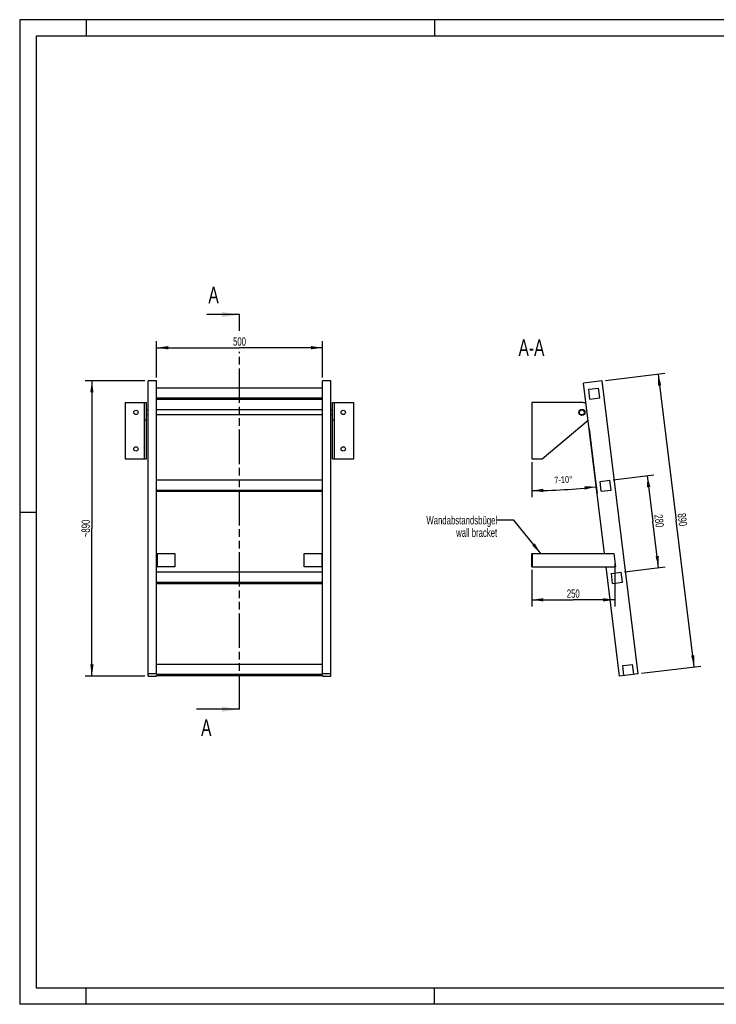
# Model space of a CAD drawing. Header units: millimetres. Extents: x 0 to 4200, y 0 to 2970.
# Tile 1 of 2: x 0 to 2100, y 0 to 2970. Entities that reach past the tile are written whole.
import ezdxf

# ---------------------------------------------------------------- set-up
doc = ezdxf.new("R2010")
doc.units = ezdxf.units.MM
doc.header["$LTSCALE"] = 231
doc.linetypes.add('PHANTOM', pattern=[0.8, 0.45, -0.05, 0.1, -0.05, 0.1, -0.05])
doc.layers.get('0').update_dxf_attribs({"linetype": 'CONTINUOUS'})
for name, color, linetype in [('005_AXIS', 7, 'CONTINUOUS'), ('050_DIMENSIONING', 7, 'CONTINUOUS'), ('053_NOTES', 7, 'CONTINUOUS'), ('HATCHING_BL0', 7, 'CONTINUOUS')]:
    doc.layers.add(name, color=color, linetype=linetype)
doc.styles.get("Standard").update_dxf_attribs({"font": 'txt', "width": 0.7})
doc.dimstyles.new('DIMSTYLE_1', dxfattribs={"dimtxt": 25, "dimasz": 35, "dimexe": 2, "dimexo": 1, "dimtad": 1, "dimdec": 1, "dimtxsty": 'Standard', "dimblk": '_FILLED', "dimblk1": '_FILLED', "dimblk2": '_FILLED', "dimcen": 0.09, "dimazin": 2, "dimtp": 0.8, "dimtm": 0.8, "dimtfac": 1, "dimtdec": 1, "dimtofl": 0, "dimtmove": 0, "dimatfit": 3, "dimldrblk": '_FILLED', "dimfxl": 1, "dimtolj": 1, "dimarcsym": 0})
doc.dimstyles.new('DIMSTYLE_2', dxfattribs={"dimtxt": 20, "dimasz": 35, "dimexe": 2, "dimexo": 1, "dimgap": 2, "dimtad": 1, "dimdec": 1, "dimtxsty": 'Standard', "dimblk": '_FILLED', "dimblk1": '_FILLED', "dimblk2": '_FILLED', "dimcen": 0.09, "dimazin": 2, "dimtp": 0.5, "dimtm": 0.5, "dimtfac": 1, "dimtdec": 1, "dimtofl": 0, "dimtmove": 0, "dimatfit": 3, "dimldrblk": '_FILLED', "dimfxl": 1, "dimtolj": 1, "dimarcsym": 0})
doc.dimstyles.new('DIMSTYLE_3', dxfattribs={"dimtxt": 25, "dimasz": 35, "dimexe": 2, "dimexo": 1, "dimtad": 1, "dimdec": 0, "dimtxsty": 'Standard', "dimblk": '_FILLED', "dimblk1": '_FILLED', "dimblk2": '_FILLED', "dimcen": 0.09, "dimazin": 2, "dimtp": 0.8, "dimtm": 0.8, "dimtfac": 1, "dimtdec": 0, "dimtofl": 0, "dimtmove": 0, "dimatfit": 3, "dimldrblk": '_FILLED', "dimfxl": 1, "dimtolj": 1, "dimarcsym": 0})
doc.dimstyles.new('DIMSTYLE_4', dxfattribs={"dimtxt": 25, "dimasz": 35, "dimexe": 2, "dimexo": 1, "dimtad": 1, "dimtxsty": 'Standard', "dimblk": '_FILLED', "dimblk1": '_FILLED', "dimblk2": '_FILLED', "dimcen": 0.09, "dimazin": 2, "dimtp": 0.5, "dimtm": 0.5, "dimtfac": 1, "dimtofl": 0, "dimtmove": 0, "dimatfit": 3, "dimldrblk": '_FILLED', "dimfxl": 1, "dimtolj": 1, "dimarcsym": 0})
doc.dimstyles.get("Standard").update_dxf_attribs({"dimtxt": 25, "dimasz": 35, "dimexe": 2, "dimexo": 1, "dimtad": 1, "dimtxsty": 'Standard', "dimblk": '_FILLED', "dimblk1": '_FILLED', "dimblk2": '_FILLED', "dimcen": 0.09, "dimazin": 2, "dimtol": 1, "dimtp": 0.01, "dimtm": 0.01, "dimtfac": 1, "dimtofl": 0, "dimtmove": 0, "dimatfit": 3, "dimldrblk": '_FILLED', "dimfxl": 1, "dimtolj": 1, "dimarcsym": 0})

# ---------------------------------------------------------------- blocks, each defined once
blk = doc.blocks.new('_FILLED')
at = {"color": 0, "linetype": 'ByBlock'}
blk.add_solid([(0, 0), (-1, 0.143), (-1, -0.143)], dxfattribs=at)
blk = doc.blocks.new('*D2')
at = {"layer": '050_DIMENSIONING', "color": 2, "linetype": 'Continuous', "transparency": 16777216}
for p, q in [((412.7, 1890.5), (412.7, 2000.5)), ((912.7, 1890.5), (912.7, 2000.5)), ((412.7, 1980.5), (662.7, 1980.5)), ((912.7, 1980.5), (662.7, 1980.5))]:
    blk.add_line(p, q, dxfattribs=at)
at = {"layer": '050_DIMENSIONING', "color": 2, "linetype": 'Continuous', "transparency": 16777216, "xscale": 35, "yscale": 35, "zscale": 35, "rotation": 180}
blk.add_blockref('_FILLED', (412.7, 1980.5), dxfattribs=at)
at = {"layer": '050_DIMENSIONING', "color": 2, "linetype": 'Continuous', "transparency": 16777216, "xscale": 35, "yscale": 35, "zscale": 35}
blk.add_blockref('_FILLED', (912.7, 1980.5), dxfattribs=at)
at = {"layer": '050_DIMENSIONING', "color": 2, "linetype": 'Continuous', "transparency": 16777216, "insert": (662.7, 2011.8), "char_height": 25, "width": 85.714, "attachment_point": 2, "line_spacing_factor": 0.9}
blk.add_mtext('500', dxfattribs=at)
blk = doc.blocks.new('*D3')
at = {"layer": '050_DIMENSIONING', "color": 2, "linetype": 'Continuous', "transparency": 16777216}
for p, q in [((1716.4, 1736.5), (1734.9, 1586.3)), ((1543.8, 1635.3), (1543.8, 1570.3)), ((1734.9, 1586.3), (1740.4, 1541.6)), ((1543.8, 1570.3), (1543.8, 1529.6))]:
    blk.add_line(p, q, dxfattribs=at)
for start, end in [(270, 273.5), (273.5, 277)]:
    blk.add_arc((1543.8, 3142.3), 1592.8, start, end, dxfattribs=at)
for points in [[(1578.8, 1554.9), (1543.8, 1549.6), (1578.9, 1545)], [(1703.7, 1552.6), (1737.9, 1561.4), (1702.6, 1562.5)]]:
    blk.add_solid(points, dxfattribs=at)
at = {"layer": '050_DIMENSIONING', "color": 2, "linetype": 'Continuous', "transparency": 16777216, "insert": (1638.6, 1592.5), "char_height": 20, "width": 105.714, "attachment_point": 2, "rotation": 3.5, "line_spacing_factor": 0.9}
blk.add_mtext('7-10\\fgdt;{\\W1.0;{\\fgdt;~}}', dxfattribs=at)
blk = doc.blocks.new('*D4')
at = {"layer": '050_DIMENSIONING', "color": 2, "linetype": 'Continuous', "transparency": 16777216}
for p, q in [((1766.1, 1881.7), (1944.8, 1903.7)), ((1924.9, 1901.2), (1979.2, 1459.6)), ((2033.4, 1017.9), (1979.2, 1459.6)), ((1874.6, 998.4), (2053.2, 1020.3))]:
    blk.add_line(p, q, dxfattribs=at)
at = {"layer": '050_DIMENSIONING', "color": 2, "linetype": 'Continuous', "transparency": 16777216, "xscale": 35, "yscale": 35, "zscale": 35}
for p, rotation in [((1924.9, 1901.2), 97), ((2033.4, 1017.9), 277.0000000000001)]:
    blk.add_blockref('_FILLED', p, dxfattribs=dict(at, rotation=rotation))
at = {"layer": '050_DIMENSIONING', "color": 2, "linetype": 'Continuous', "transparency": 16777216, "insert": (2010.2, 1463.4), "char_height": 25, "width": 88.393, "attachment_point": 2, "rotation": 277, "line_spacing_factor": 0.9}
blk.add_mtext('890', dxfattribs=at)
blk = doc.blocks.new('*D5')
at = {"layer": '050_DIMENSIONING', "color": 2, "linetype": 'Continuous', "transparency": 16777216}
for p, q in [((377.7, 1880.5), (197.7, 1880.5)), ((217.7, 1880.5), (217.7, 1435.4)), ((217.7, 990.2), (217.7, 1435.4)), ((377.7, 990.2), (197.7, 990.2))]:
    blk.add_line(p, q, dxfattribs=at)
at = {"layer": '050_DIMENSIONING', "color": 2, "linetype": 'Continuous', "transparency": 16777216, "xscale": 35, "yscale": 35, "zscale": 35}
for p, rotation in [((217.7, 1880.5), 90), ((217.7, 990.2), 270)]:
    blk.add_blockref('_FILLED', p, dxfattribs=dict(at, rotation=rotation))
at = {"layer": '050_DIMENSIONING', "color": 2, "linetype": 'Continuous', "transparency": 16777216, "insert": (186.4, 1435.4), "char_height": 25, "width": 117.857, "attachment_point": 2, "rotation": 90, "line_spacing_factor": 0.9}
blk.add_mtext('~890', dxfattribs=at)
blk = doc.blocks.new('*D6')
at = {"layer": '050_DIMENSIONING', "color": 2, "linetype": 'Continuous', "transparency": 16777216}
for p, q in [((1543.8, 1310.1), (1543.8, 1200.1)), ((1793.8, 1330.1), (1793.8, 1200.1)), ((1543.8, 1220.1), (1668.8, 1220.1)), ((1793.8, 1220.1), (1668.8, 1220.1))]:
    blk.add_line(p, q, dxfattribs=at)
at = {"layer": '050_DIMENSIONING', "color": 2, "linetype": 'Continuous', "transparency": 16777216, "xscale": 35, "yscale": 35, "zscale": 35, "rotation": 180}
blk.add_blockref('_FILLED', (1543.8, 1220.1), dxfattribs=at)
at = {"layer": '050_DIMENSIONING', "color": 2, "linetype": 'Continuous', "transparency": 16777216, "xscale": 35, "yscale": 35, "zscale": 35}
blk.add_blockref('_FILLED', (1793.8, 1220.1), dxfattribs=at)
at = {"layer": '050_DIMENSIONING', "color": 2, "linetype": 'Continuous', "transparency": 16777216, "insert": (1668.8, 1251.3), "char_height": 25, "width": 111.964, "attachment_point": 2, "line_spacing_factor": 0.9}
blk.add_mtext('250 \\P ', dxfattribs=at)
blk = doc.blocks.new('*D7')
at = {"layer": '050_DIMENSIONING', "color": 2, "linetype": 'Continuous', "transparency": 16777216}
for p, q in [((1789.3, 1582.3), (1911.9, 1597.4)), ((1892, 1595), (1909.1, 1456)), ((1926.1, 1317), (1909.1, 1456)), ((1823.4, 1304.4), (1946, 1319.5))]:
    blk.add_line(p, q, dxfattribs=at)
at = {"layer": '050_DIMENSIONING', "color": 2, "linetype": 'Continuous', "transparency": 16777216, "xscale": 35, "yscale": 35, "zscale": 35}
for p, rotation in [((1892, 1595), 97), ((1926.1, 1317), 277.0000000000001)]:
    blk.add_blockref('_FILLED', p, dxfattribs=dict(at, rotation=rotation))
at = {"layer": '050_DIMENSIONING', "color": 2, "linetype": 'Continuous', "transparency": 16777216, "insert": (1940.1, 1459.8), "char_height": 25, "width": 88.393, "attachment_point": 2, "rotation": 277, "line_spacing_factor": 0.9}
blk.add_mtext('280', dxfattribs=at)
blk = doc.blocks.new('XSEC_FILLED')
at = {"color": 0, "linetype": 'ByBlock'}
blk.add_solid([(0, 0), (-1, 0.143), (-1, -0.143)], dxfattribs=at)
blk = doc.blocks.new('HATCHING_BL0', base_point=(597.8, 1487))
at = {"layer": 'HATCHING_BL0', "color": 7, "linetype": 'PHANTOM'}
for p, q in [((662.7, 2031.7), (662.7, 2080.5)), ((662.7, 890.2), (662.7, 1967.8))]:
    blk.add_line(p, q, dxfattribs=at)
at = {"layer": 'HATCHING_BL0', "color": 7, "linetype": 'Continuous', "char_height": 50, "width": 64.286, "attachment_point": 1, "line_spacing_factor": 0.9}
for insert in [(568.8, 2164.7), (546.8, 859.4)]:
    blk.add_mtext('A', dxfattribs=dict(at, insert=insert))
at = {"layer": 'HATCHING_BL0', "color": 7, "linetype": 'Continuous'}
for points in [[(662.7, 2080.5), (564.2, 2080.5)], [(662.7, 890.2), (532.9, 890.2)]]:
    blk.add_leader(points, dimstyle='Standard', override={"dimasz": 52.5, "dimtad": 0, "dimldrblk": 'XSEC_FILLED'}, dxfattribs=at)

msp = doc.modelspace()

# ---------------------------------------------------------------- hatches: boundary and pattern name
at = {"linetype": 'Continuous'}
h = msp.add_hatch(dxfattribs=at)
h.set_pattern_fill('ANSI31', color=2, angle=90, style=0, pattern_type=2)
h.set_pattern_definition([(135, (1543.83, 1730.34), (-239.88, -239.88), [])])
edge = h.paths.add_edge_path()
edge.add_line((1851.253, 995.518), (1821.477, 991.862))
edge.add_line((1821.477, 991.862), (1817.821, 1021.639))
edge.add_line((1817.821, 1021.639), (1847.597, 1025.295))
edge.add_line((1851.253, 995.518), (1847.597, 1025.295))
edge = h.paths.add_edge_path()
edge.add_line((1719.107, 1825.601), (1715.451, 1855.377))
edge.add_line((1715.451, 1855.377), (1745.227, 1859.033))
edge.add_line((1748.883, 1829.257), (1745.227, 1859.033))
edge.add_line((1719.107, 1825.601), (1748.883, 1829.257))
edge = h.paths.add_edge_path()
edge.add_line((1753.23, 1547.688), (1749.574, 1577.464))
edge.add_line((1749.574, 1577.464), (1779.35, 1581.12))
edge.add_line((1783.006, 1551.344), (1779.35, 1581.12))
edge.add_line((1753.23, 1547.688), (1783.006, 1551.344))
edge = h.paths.add_edge_path()
edge.add_line((1787.353, 1269.775), (1783.697, 1299.551))
edge.add_line((1783.697, 1299.551), (1813.474, 1303.208))
edge.add_line((1817.13, 1273.431), (1813.474, 1303.208))
edge.add_line((1787.353, 1269.775), (1817.13, 1273.431))
edge = h.paths.add_edge_path()
edge.add_arc((1694.832, 1785.343), 7.5, 0, 180)
edge.add_arc((1694.832, 1785.343), 7.5, -180, 0)

# ---------------------------------------------------------------- linework, layer by layer
at = {"color": 3, "linetype": 'Continuous'}
for p, q in [((0, 2970), (0, 0)), ((4200, 2970), (0, 2970)), ((200, 2970), (200, 2920)), ((1250, 2970), (1250, 2920)), ((0, 1485), (50, 1485)), ((200, 0), (200, 50)), ((1250, 0), (1250, 50)), ((4200, 0), (0, 0))]:
    msp.add_line(p, q, dxfattribs=at)
at = {"color": 5, "linetype": 'Continuous'}
for p, q in [((50, 2920), (50, 50)), ((4150, 2920), (50, 2920)), ((50, 50), (4150, 50))]:
    msp.add_line(p, q, dxfattribs=at)
at = {"color": 7, "linetype": 'Continuous'}
for p, q in [((387.7, 990.217), (387.7, 1880.53)), ((412.7, 1880.53), (387.7, 1880.53)), ((412.7, 995.518), (412.7, 1880.53)), ((912.7, 995.518), (912.7, 1880.53)), ((937.7, 1880.53), (912.7, 1880.53)), ((937.7, 990.217), (937.7, 1880.53)), ((1756.189, 1880.53), (1699.614, 1873.583)), ((1864.653, 997.163), (1756.189, 1880.53)), ((912.7, 1859.033), (412.7, 1859.033)), ((1715.451, 1855.377), (1745.227, 1859.033)), ((1719.107, 1825.601), (1715.451, 1855.377)), ((1748.883, 1829.257), (1745.227, 1859.033)), ((317.7, 1815.343), (382.7, 1815.343)), ((376.7, 1645.343), (376.7, 1815.343)), ((382.7, 1645.343), (382.7, 1815.343)), ((412.7, 1829.257), (912.7, 1829.257)), ((412.7, 1825.601), (912.7, 1825.601)), ((942.7, 1645.343), (942.7, 1815.343)), ((942.7, 1815.343), (1007.7, 1815.343)), ((948.7, 1645.343), (948.7, 1815.343)), ((1694.832, 1815.343), (1543.832, 1815.343)), ((1719.107, 1825.601), (1748.883, 1829.257)), ((1575.449, 1645.343), (1713.349, 1761.715)), ((317.7, 1645.343), (382.7, 1645.343)), ((942.7, 1645.343), (1007.7, 1645.343)), ((1543.832, 1645.343), (1575.449, 1645.343)), ((912.7, 1581.12), (412.7, 1581.12)), ((1749.574, 1577.464), (1779.35, 1581.12)), ((1753.23, 1547.688), (1749.574, 1577.464)), ((1783.006, 1551.344), (1779.35, 1581.12)), ((412.7, 1551.344), (912.7, 1551.344)), ((412.7, 1547.688), (912.7, 1547.688)), ((1753.23, 1547.688), (1783.006, 1551.344)), ((414.7, 1360.095), (467.7, 1360.095)), ((467.7, 1360.095), (467.7, 1320.095)), ((857.7, 1360.095), (910.7, 1360.095)), ((857.7, 1320.095), (857.7, 1360.095)), ((1543.832, 1320.095), (1543.832, 1360.095)), ((1543.832, 1360.095), (1791.376, 1360.095)), ((1545.832, 1320.095), (1545.832, 1360.095)), ((467.7, 1320.095), (414.7, 1320.095)), ((910.7, 1320.095), (857.7, 1320.095)), ((1543.832, 1320.095), (1796.288, 1320.095)), ((912.7, 1303.208), (412.7, 1303.208)), ((1783.697, 1299.551), (1813.474, 1303.208)), ((1787.353, 1269.775), (1783.697, 1299.551)), ((1817.13, 1273.431), (1813.474, 1303.208)), ((412.7, 1273.431), (912.7, 1273.431)), ((412.7, 1269.775), (912.7, 1269.775)), ((1787.353, 1269.775), (1817.13, 1273.431)), ((912.7, 1025.295), (412.7, 1025.295)), ((1817.821, 1021.639), (1847.597, 1025.295)), ((1821.477, 991.862), (1817.821, 1021.639)), ((1851.253, 995.518), (1847.597, 1025.295)), ((412.7, 997.163), (387.7, 997.163)), ((387.7, 990.217), (412.7, 990.217)), ((412.7, 995.518), (912.7, 995.518)), ((412.7, 991.862), (912.7, 991.862)), ((412.7, 990.217), (412.7, 991.862)), ((937.7, 997.163), (912.7, 997.163)), ((912.7, 991.862), (912.7, 990.217)), ((912.7, 990.217), (937.7, 990.217)), ((1864.653, 997.163), (1808.077, 990.217))]:
    msp.add_line(p, q, dxfattribs=at)
at = {"color": 9, "linetype": 'Continuous'}
for p, q in [((382.7, 1762.415), (376.7, 1762.415)), ((948.7, 1762.415), (942.7, 1762.415))]:
    msp.add_line(p, q, dxfattribs=at)
at = {"color": 7, "linetype": 'Continuous'}
msp.add_circle((1694.832, 1785.343), 7.5, dxfattribs=at)
msp.add_arc((1694.832, 1785.343), 30, 65.885173, 90, dxfattribs=at)
at = {"layer": '005_AXIS', "color": 7, "linetype": 'Continuous'}
for p, q in [((1762.662, 1360.095), (1699.614, 1873.583)), ((317.7, 1815.343), (317.7, 1645.343)), ((1007.7, 1645.343), (1007.7, 1815.343)), ((1543.832, 1815.343), (1543.832, 1645.343)), ((387.7, 1792.843), (382.7, 1792.843)), ((912.7, 1792.843), (412.7, 1792.843)), ((942.7, 1792.843), (937.7, 1792.843)), ((387.7, 1777.843), (382.7, 1777.843)), ((912.7, 1777.843), (412.7, 1777.843)), ((942.7, 1777.843), (937.7, 1777.843)), ((412.7, 1360.095), (414.7, 1360.095)), ((414.7, 1360.095), (414.7, 1320.095)), ((912.7, 1360.095), (910.7, 1360.095)), ((910.7, 1360.095), (910.7, 1320.095)), ((1791.376, 1360.095), (1796.288, 1320.095)), ((412.7, 1320.095), (414.7, 1320.095)), ((912.7, 1320.095), (910.7, 1320.095)), ((1808.077, 990.217), (1767.574, 1320.095))]:
    msp.add_line(p, q, dxfattribs=at)
for centre, radius in [((350.2, 1785.343), 6.5), ((975.2, 1785.343), 6.5), ((1694.832, 1785.343), 9.25), ((350.2, 1675.343), 6.5), ((975.2, 1675.343), 6.5)]:
    msp.add_circle(centre, radius, dxfattribs=at)

# ---------------------------------------------------------------- block references
at = {"layer": 'HATCHING_BL0'}
msp.add_blockref('HATCHING_BL0', (597.821, 1487.046), dxfattribs=at)

# ---------------------------------------------------------------- texts
at = {"layer": '053_NOTES', "color": 2, "linetype": 'Continuous', "attachment_point": 3, "line_spacing_factor": 0.9}
for s, insert, char_height, width in [('A-A', (1581.848, 2005.53), 50, 196.42857), ('Wandabstandsbügel\\Pwall bracket', (1439.376, 1472.595), 25, 472.67857)]:
    msp.add_mtext(s, dxfattribs=dict(at, insert=insert, char_height=char_height, width=width))

# ---------------------------------------------------------------- dimensions: what is measured, and where the dimension line sits
at = {"layer": '050_DIMENSIONING', "color": 2, "linetype": 'Continuous'}
dim = msp.add_linear_dim(base=(912.7, 1980.53), p1=(412.7, 1889.53), p2=(912.7, 1889.53), dimstyle='DIMSTYLE_1', dxfattribs=at)
dim.commit()
dim.dimension.update_dxf_attribs({"geometry": '*D2', "text_midpoint": (659.128, 1980.53), "dimtype": 160})
for base, p1, p2, angle, dimstyle, picture, middle in [((1924.922, 1901.247), (1873.586, 998.26), (1765.122, 1881.626), 97, 'DIMSTYLE_1', '*D4', (1978.718, 1463.109)), ((1926.128, 1317.04), (1788.283, 1582.217), (1822.407, 1304.304), 277, 'DIMSTYLE_4', '*D7', (1908.631, 1459.541))]:
    dim = msp.add_linear_dim(base=base, p1=p1, p2=p2, angle=angle, dimstyle=dimstyle, dxfattribs=at)
    dim.commit()
    dim.dimension.update_dxf_attribs({"geometry": picture, "text_midpoint": middle, "dimtype": 160})
dim = msp.add_linear_dim(base=(217.7, 990.217), p1=(378.7, 1880.53), p2=(378.7, 990.217), angle=270, text='~<>', dimstyle='DIMSTYLE_3', dxfattribs=at)
dim.commit()
dim.dimension.update_dxf_attribs({"geometry": '*D5', "text_midpoint": (217.7, 1435.373), "dimtype": 160})
dim = msp.add_angular_dim_2l(base=(1641.068, 1552.536), line1=((1543.832, 1652.27), (1543.832, 1636.343)), line2=((1714.385, 1753.278), (1716.326, 1737.469)), text='7-10%%d', dimstyle='DIMSTYLE_2', dxfattribs=at)
dim.commit()
dim.dimension.update_dxf_attribs({"geometry": '*D3', "text_midpoint": (1641.068, 1552.536), "dimtype": 162})
dim = msp.add_linear_dim(base=(1793.832, 1220.095), p1=(1543.832, 1311.095), p2=(1793.832, 1331.095), text='<> \\P ', dimstyle='DIMSTYLE_4', dxfattribs=at)
dim.commit()
dim.dimension.update_dxf_attribs({"geometry": '*D6', "text_midpoint": (1660.082, 1220.095), "dimtype": 160})

# ---------------------------------------------------------------- leaders
at = {"layer": '053_NOTES', "color": 2, "linetype": 'Continuous', "annotation_type": 0, "has_hookline": 1, "hookline_direction": 1, "text_width": 289.088}
msp.add_leader([(1570.829, 1360.095), (1489.376, 1460.095), (1439.376, 1460.095)], dimstyle='Standard', override={"dimtad": 0}, dxfattribs=at)

doc.saveas('drawing.dxf')
